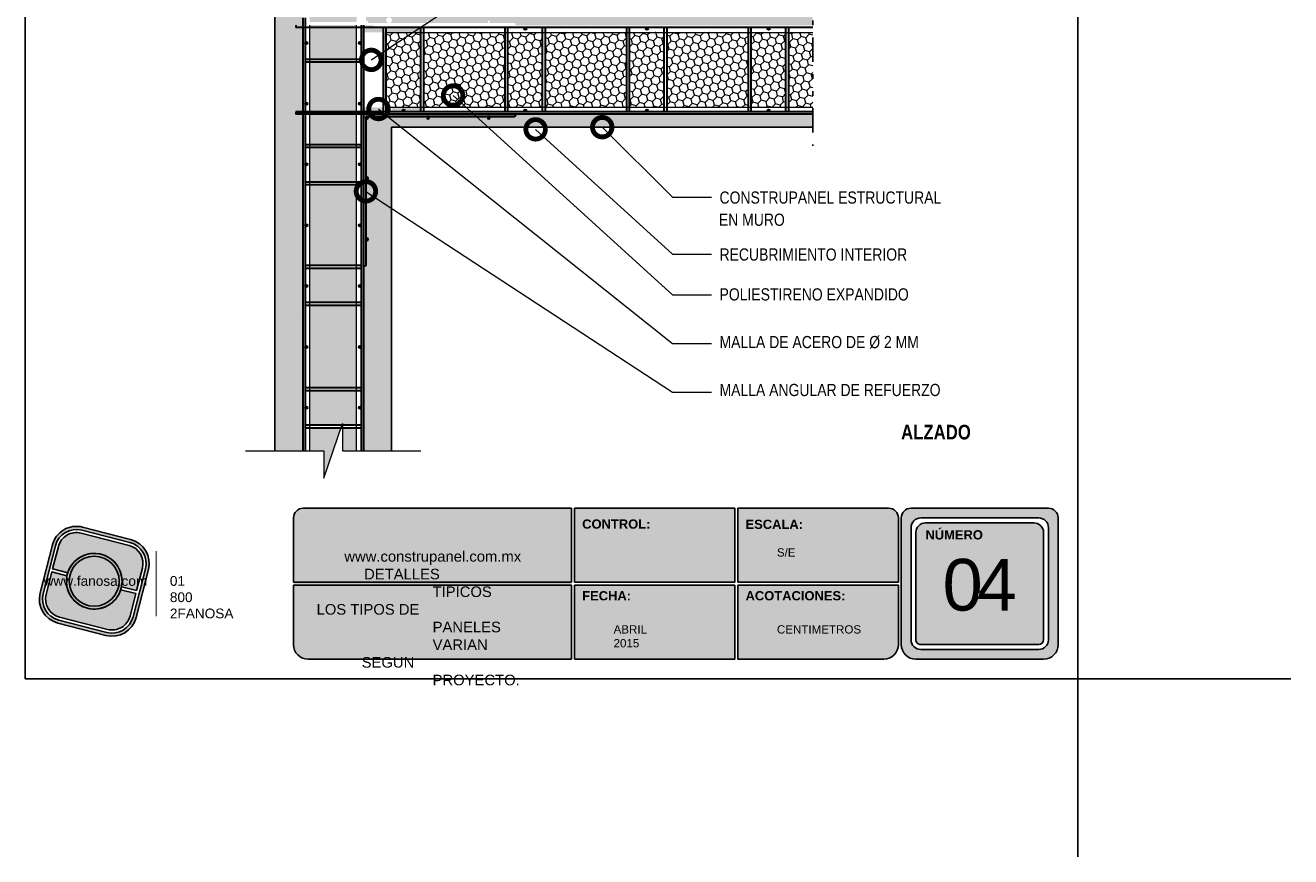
# Model space of a CAD drawing. Header units: millimetres. Extents: x 0 to 30, y 0 to 35.5.
import ezdxf

# ---------------------------------------------------------------- set-up
doc = ezdxf.new("R2010")
doc.units = ezdxf.units.MM
for name, pattern in [('CONTINUA', [0]), ('DASHED2', [9.524999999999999, 6.35, -3.175]), ('TRATTO-PUNTIX2', [2.5, 1, -0.5, 0, -0.5, 0, -0.5])]:
    doc.linetypes.add(name, pattern=pattern)
for name, color, linetype, lineweight in [('CONSTRUPANEL', 170, 'Continuous', 20), ('hatch', 252, 'Continuous', 0), ('LAMINA ACCESORIOS', 1, 'Continuous', 30), ('TEXTO', 7, 'DASHED2', 0), ('TEXTO CUADRO DATOS', 251, 'Continuous', 0)]:
    doc.layers.add(name, color=color, linetype=linetype, lineweight=lineweight)
doc.styles.add('Erika', font='techl___.ttf', dxfattribs={"height": 0.25})
doc.styles.get("Standard").update_dxf_attribs({"font": 'arial.ttf'})
doc.dimstyles.new('Erika', dxfattribs={"dimtxt": 0.25, "dimasz": 0.8, "dimexe": 0.5, "dimexo": 0.5, "dimgap": 0, "dimtad": 0, "dimlfac": 0.1, "dimzin": 1, "dimdsep": 46, "dimtxsty": 'Erika', "dimblk": 'DOTSMALL', "dimcen": 2.5, "dimse1": 1, "dimse2": 1, "dimclrd": 252, "dimclre": 252, "dimclrt": 256, "dimadec": 0, "dimazin": 0, "dimtfac": 1, "dimtmove": 0, "dimatfit": 3, "dimldrblk": 'DOTSMALL', "dimfxl": 1, "dimlwd": 0, "dimlwe": 0, "dimarcsym": 0})
pattern_1 = [(105, (-393.4120237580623, -2804.216929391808), (-0.1224744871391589, 0.1224744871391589), [0.1, -0.2]), (225, (-393.4120237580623, -2804.216929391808), (-0.0448287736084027, -0.1673032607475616), [0.1, -0.2]), (165, (-393.4120237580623, -2804.216929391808), (-0.1673032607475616, -0.04482877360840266), [-0.2, 0.1])]

# ---------------------------------------------------------------- blocks, each defined once
blk = doc.blocks.new('A$C4B287B9D')
for p, q in [((-1.956624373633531e-08, 0.1249999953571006), (-1.956624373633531e-08, 16.1249999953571)), ((0.2499999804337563, 0.3749999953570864), (0.2499999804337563, 16.1249999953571)), ((0.3749999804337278, 0.2499999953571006), (16.12499998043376, 0.2499999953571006)), ((0.1249999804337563, -4.642885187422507e-09), (16.12499998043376, -4.642899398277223e-09))]:
    blk.add_line(p, q)
for centre in [(0.3749999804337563, 13.37499999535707), (0.3749999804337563, 6.874999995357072), (0.3749999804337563, 0.3749999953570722), (6.874999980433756, 0.3749999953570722), (13.37499998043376, 0.3749999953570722)]:
    blk.add_circle(centre, 0.125)
for centre, start, end in [((0.1249999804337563, 16.1249999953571), 0, 180), ((0.1249999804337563, 0.1249999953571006), 180, 270), ((0.3749999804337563, 0.3749999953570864), 180, 270), ((16.12499998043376, 0.1249999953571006), 270, 90)]:
    blk.add_arc(centre, 0.125, start, end)
blk = doc.blocks.new('_DotSmall')
at = {"color": 0, "linetype": 'ByBlock', "const_width": 0.5}
blk.add_lwpolyline([(-0.0625, 0, 1), (0.0625, 0, 1)], format="xyb", close=True, dxfattribs=at)
blk = doc.blocks.new('LOGO GRIS')
at = {"true_color": 0xe3e3e3}
h = blk.add_hatch(color=254, dxfattribs=at)
edge = h.paths.add_edge_path()
edge.add_arc((2075.55300328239, 279.2979295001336), 0.508199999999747, 255.6007667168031, 345.6007667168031, ccw=False)
edge.add_line((2075.426625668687, 278.8056938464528), (2074.442154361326, 279.0584490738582))
edge.add_arc((2074.568531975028, 279.5506847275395), 0.5082000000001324, 165.6007667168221, 255.6007667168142, ccw=False)
edge.add_line((2074.076296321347, 279.6770623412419), (2074.329051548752, 280.661533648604))
edge.add_arc((2074.821287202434, 280.535156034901), 0.508200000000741, 75.60076671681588, 165.6007667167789, ccw=False)
edge.add_line((2074.947664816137, 281.0273916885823), (2075.932136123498, 280.7746364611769))
edge.add_arc((2075.805758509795, 280.2824008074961), 0.5081999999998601, -14.399233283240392, 75.60076671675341, ccw=False)
edge.add_line((2076.297994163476, 280.1560231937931), (2076.045238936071, 279.1715518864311))
edge = h.paths.add_edge_path(flags=16)
edge.add_arc((2075.55300328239, 279.2979295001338), 0.4446749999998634, 255.6007667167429, 345.6007667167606, ccw=False)
edge.add_line((2075.4424228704, 278.867223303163), (2074.457951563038, 279.1199785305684))
edge.add_arc((2074.568531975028, 279.5506847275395), 0.4446750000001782, 165.6007667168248, 255.60076671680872, ccw=False)
edge.add_line((2074.137825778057, 279.6612651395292), (2074.390581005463, 280.6457364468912))
edge.add_arc((2074.821287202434, 280.5351560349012), 0.4446750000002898, 75.60076671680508, 165.6007667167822, ccw=False)
edge.add_line((2074.931867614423, 280.9658622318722), (2075.916338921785, 280.7131070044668))
edge.add_arc((2075.805758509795, 280.2824008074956), 0.4446750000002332, -14.399233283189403, 75.60076671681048, ccw=False)
edge.add_line((2076.236464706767, 280.1718203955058), (2075.983709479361, 279.1873490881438))
h = blk.add_hatch(color=254, dxfattribs=at)
edge = h.paths.add_edge_path()
edge.add_line((2076.05645623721, 279.7261466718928), (2076.174935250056, 280.1876175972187))
edge.add_arc((2075.805758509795, 280.2824008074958), 0.3811499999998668, 345.60076671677, 435.6007667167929)
edge.add_line((2075.900541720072, 280.6515775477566), (2074.916070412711, 280.9043327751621))
edge.add_arc((2074.821287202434, 280.5351560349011), 0.3811500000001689, 75.6007667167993, 165.6007667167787)
edge.add_line((2074.452110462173, 280.6299392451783), (2074.333631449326, 280.1684683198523))
edge.add_line((2074.333631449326, 280.1684683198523), (2074.642133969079, 280.0892627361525))
edge.add_arc((2075.187145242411, 279.9165427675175), 0.5717249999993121, -11.21449474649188, 162.4160281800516, ccw=False)
edge.add_line((2075.747953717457, 279.8053522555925), (2076.05645623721, 279.7261466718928))
h = blk.add_hatch(color=254, dxfattribs=at)
h.paths.add_polyline_path([(2074.615420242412, 279.9165427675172, 1), (2075.758870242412, 279.9165427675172, 1)])
h.paths.add_polyline_path([(2075.699701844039, 279.9165427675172, -1), (2074.674588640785, 279.9165427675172, -1)], flags=16)
h = blk.add_hatch(color=252)
h.set_gradient(color1=(132, 132, 132), rotation=70.00000000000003, tint=1, name='SPHERICAL')
h.paths.add_polyline_path([(2075.699701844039, 279.9165427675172, 1), (2074.674588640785, 279.9165427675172, 1)])
h = blk.add_hatch(color=254, dxfattribs=at)
edge = h.paths.add_edge_path()
edge.add_arc((2075.187145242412, 279.9165427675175), 0.5717250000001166, 168.7855052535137, 342.4160281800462)
edge.add_line((2075.732156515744, 279.7438227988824), (2076.040659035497, 279.6646172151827))
edge.add_line((2076.040659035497, 279.6646172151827), (2075.922180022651, 279.2031462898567))
edge.add_arc((2075.55300328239, 279.2979295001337), 0.3811499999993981, 255.6007667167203, 345.60076671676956, ccw=False)
edge.add_line((2075.458220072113, 278.9287527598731), (2074.473748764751, 279.1815079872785))
edge.add_arc((2074.568531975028, 279.5506847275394), 0.3811500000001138, 165.6007667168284, 255.60076671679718, ccw=False)
edge.add_line((2074.199355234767, 279.6454679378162), (2074.317834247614, 280.1069388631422))
edge.add_line((2074.317834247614, 280.1069388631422), (2074.626336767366, 280.0277332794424))
at = {"color": 254, "true_color": 0xe3e3e3}
for points in [[(2076.045238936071, 279.1715518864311, -0.414213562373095), (2075.426625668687, 278.8056938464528), (2074.442154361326, 279.0584490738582, -0.414213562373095), (2074.076296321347, 279.6770623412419), (2074.329051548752, 280.661533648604, -0.414213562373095), (2074.947664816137, 281.0273916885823), (2075.932136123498, 280.7746364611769, -0.4142135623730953), (2076.297994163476, 280.1560231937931)], [(2075.983709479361, 279.1873490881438, -0.4142135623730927), (2075.4424228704, 278.867223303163), (2074.457951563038, 279.1199785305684, -0.4142135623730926), (2074.137825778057, 279.6612651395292), (2074.390581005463, 280.6457364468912, -0.414213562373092), (2074.931867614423, 280.9658622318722), (2075.916338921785, 280.7131070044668, -0.4142135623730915), (2076.236464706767, 280.1718203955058)], [(2076.05645623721, 279.7261466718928), (2076.174935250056, 280.1876175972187, 0.414213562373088), (2075.900541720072, 280.6515775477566), (2074.916070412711, 280.9043327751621, 0.4142135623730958), (2074.452110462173, 280.6299392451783), (2074.333631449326, 280.1684683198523), (2074.642133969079, 280.0892627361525, -0.9459053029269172), (2075.747953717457, 279.8053522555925)], [(2074.626336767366, 280.0277332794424, 0.9459053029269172), (2075.732156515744, 279.7438227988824), (2076.040659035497, 279.6646172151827), (2075.922180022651, 279.2031462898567, -0.4142135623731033), (2075.458220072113, 278.9287527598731), (2074.473748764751, 279.1815079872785, -0.414213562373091), (2074.199355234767, 279.6454679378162), (2074.317834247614, 280.1069388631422)]]:
    blk.add_lwpolyline(points, format="xyb", close=True, dxfattribs=at)
for radius in [0.5717249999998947, 0.5125566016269]:
    blk.add_circle((2075.187145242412, 279.9165427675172), radius, dxfattribs=at)
blk = doc.blocks.new('FANOSA')
at = {"color": 253, "true_color": 0xb3b3b3, "const_width": 0.02}
blk.add_lwpolyline([(365.3181968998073, 247.9798347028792), (365.3181968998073, 246.6427006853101)], dxfattribs=at)
at = {"color": 254}
blk.add_blockref('LOGO GRIS', (-1711.138939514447, -32.55437656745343), dxfattribs=at)
at = {"layer": 'TEXTO CUADRO DATOS', "char_height": 0.2, "width": 0.003231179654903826, "attachment_point": 1}
for s, insert in [('{\\fArial|b0|i0|c0|p34;www.fanosa.com}', (363.0082168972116, 247.4682254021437)), ('{\\fArial|b0|i0|c0|p34;01 800 2FANOSA}', (365.5993370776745, 247.4682254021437))]:
    blk.add_mtext(s, dxfattribs=dict(at, insert=insert))

msp = doc.modelspace()

# ---------------------------------------------------------------- hatches: boundary and pattern name
at = {"true_color": 0xb3b3b3}
h = msp.add_hatch(color=253, dxfattribs=at)
h.paths.add_polyline_path([(22.16884092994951, 7.152736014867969, 0.4142135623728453), (21.96884092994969, 6.952736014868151), (21.96884092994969, 4.352736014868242, 0.4142135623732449), (22.26884092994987, 4.05273601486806), (24.888238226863, 4.05273601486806, 0.4142135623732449), (25.18823822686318, 4.352736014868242), (25.18823822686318, 6.952736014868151, 0.4142135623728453), (24.98823822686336, 7.152736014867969)])
h.paths.add_polyline_path([(24.9882382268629, 6.752736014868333), (24.98823822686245, 4.452736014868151, -0.4142135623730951), (24.78823822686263, 4.252736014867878), (22.36884092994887, 4.252736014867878, -0.4142135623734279), (22.16884092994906, 4.452736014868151), (22.16884092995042, 6.752736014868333, -0.4142135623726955), (22.36884092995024, 6.952736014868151), (24.78823822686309, 6.952736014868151, -0.4142135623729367)], flags=16)
h.paths.add_polyline_path([(24.888238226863, 6.652736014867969), (24.88823822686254, 4.452736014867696, -0.4142135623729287), (24.78823822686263, 4.352736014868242), (22.36884092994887, 4.352736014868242, -0.4142135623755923), (22.26884092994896, 4.452736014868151), (22.26884092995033, 6.652736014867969, -0.4142135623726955), (22.46884092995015, 6.852736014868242), (24.68823822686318, 6.852736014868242, -0.4142135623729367)], flags=0)
h.paths.add_polyline_path([(22.87319141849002, 6.559396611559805), (24.17571529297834, 6.559396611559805), (24.17571529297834, 4.303257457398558), (22.87319141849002, 4.303257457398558)], flags=8)
h.paths.add_polyline_path([(22.41661701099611, 8.338166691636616), (23.66094852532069, 8.338166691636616), (23.66094852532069, 8.046686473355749), (22.41661701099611, 8.046686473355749)], flags=9)
msp.add_hatch(color=253, dxfattribs=at).paths.add_polyline_path([(15.20692214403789, 4.05273601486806), (15.20692214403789, 5.632736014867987), (15.20692214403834, 7.152736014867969), (9.70096862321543, 7.152736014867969, 0.4142135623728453), (9.500968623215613, 6.952736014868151), (9.500968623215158, 5.632736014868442), (9.500968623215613, 4.352736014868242, 0.4142135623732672), (9.800968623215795, 4.05273601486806)])
h = msp.add_hatch(color=253, dxfattribs=at)
h.paths.add_polyline_path([(18.55788153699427, 5.632736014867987), (18.5578815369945, 7.152736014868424), (15.26692214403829, 7.152736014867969), (15.26692214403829, 5.632736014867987)])
h.paths.add_polyline_path([(18.5578815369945, 5.572736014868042), (15.26692214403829, 5.572736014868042), (15.26692214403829, 4.05273601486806), (18.55788153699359, 4.05273601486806)])
h.paths.add_polyline_path([(18.61788153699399, 5.572736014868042), (18.61788153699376, 4.05273601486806), (21.60884092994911, 4.05273601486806, 0.4142135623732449), (21.90884092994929, 4.352736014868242), (21.90884092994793, 5.572736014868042)])
h.paths.add_polyline_path([(18.61788153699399, 7.152736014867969), (18.61788153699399, 5.632736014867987), (21.90884092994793, 5.632736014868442), (21.90884092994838, 6.952736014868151, 0.414213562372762), (21.70884092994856, 7.152736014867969)])
at = {"layer": 'hatch', "linetype": 'Continuous', "lineweight": 0}
h = msp.add_hatch(dxfattribs=at)
h.set_pattern_fill('AR-CONC', color=256, scale=0.1, angle=90, style=0)
h.set_pattern_definition([(140, (-393.4120237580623, -2804.216929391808), (0.06275213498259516, 0.7172601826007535), [0.07500000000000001, -0.8250000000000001]), (85.00000000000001, (-393.4120237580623, -2804.216929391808), (-0.7521921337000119, -0.138751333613), [0.06, -0.66]), (190.45144446, (-393.4067944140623, -2804.157157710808), (-0.6894399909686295, 0.578508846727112), [0.063740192, -0.701142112]), (136.1842, (-393.6120237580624, -2804.216929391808), (0.1655192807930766, 1.067241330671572), [0.1124999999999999, -1.237499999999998]), (186.63563549, (-393.5982304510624, -2804.127992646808), (-0.9741186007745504, 0.9346619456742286), [0.09561034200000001, -1.05171376]), (81.18416399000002, (-393.6120237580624, -2804.216929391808), (-0.9741186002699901, 0.9346619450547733), [0.09000000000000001, -0.990000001]), (111, (-393.5620237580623, -2804.116929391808), (0.4026188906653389, 0.5969070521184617), [0.07500000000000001, -0.8250000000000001]), (56.00000000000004, (-393.5620237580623, -2804.116929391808), (-0.7251500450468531, 0.2433153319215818), [0.06, -0.66]), (161.45144474, (-393.5284721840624, -2804.067187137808), (-0.3225311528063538, 0.8402223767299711), [0.06374018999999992, -0.7011421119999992]), (127.5, (-393.4120237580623, -2804.216929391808), (-0.3328938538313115, 0.01215985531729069), [0, -0.652, 0, -0.67, 0, -0.6625000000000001]), (97.49999999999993, (-393.4120237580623, -2804.216929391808), (-0.3944117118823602, 0.2630695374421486), [0, -0.382, 0, -0.637, 0, -0.2525]), (57.49999999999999, (-393.4120237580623, -2804.439929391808), (0.02255487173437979, 0.533822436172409), [0, -0.2499999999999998, 0, -0.7799999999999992, 0, -1.034999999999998]), (47.5, (-393.4120237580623, -2804.539929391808), (-0.1001049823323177, 0.5831861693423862), [0, -0.325, 0, -0.518, 0, -0.735])])
edge = h.paths.add_edge_path()
edge.add_line((11.51403670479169, 22.63889416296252), (10.93813270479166, 22.85843930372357))
edge.add_line((10.93813270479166, 22.85843930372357), (10.93813270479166, 20.16057308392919))
edge.add_arc((10.9621327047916, 20.16057308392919), 0.02399999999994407, 0, 180, ccw=False)
edge.add_line((10.98613270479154, 20.16057308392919), (10.98613270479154, 19.6325730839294))
edge.add_arc((11.01013270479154, 19.6325730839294), 0.02400000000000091, 0, 180, ccw=False)
edge.add_arc((11.01013270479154, 19.6325730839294), 0.02400000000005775, -180, 0, ccw=False)
edge.add_line((10.98613270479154, 19.6325730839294), (10.98613270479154, 18.38457308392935))
edge.add_arc((11.01013270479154, 18.38457308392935), 0.02400000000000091, 0, 180, ccw=False)
edge.add_arc((11.01013270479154, 18.38457308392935), 0.02400000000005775, -180, 0, ccw=False)
edge.add_line((10.98613270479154, 18.38457308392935), (10.98613270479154, 17.13657308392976))
edge.add_arc((11.01013270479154, 17.13657308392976), 0.02400000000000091, 0, 180, ccw=False)
edge.add_arc((11.01013270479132, 17.13657308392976), 0.02400000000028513, -89.99999999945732, 0, ccw=False)
edge.add_line((11.01013270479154, 17.11257308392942), (11.46154010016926, 17.11257308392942))
edge.add_arc((11.46154010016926, 17.17017308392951), 0.05760000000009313, 180, 270, ccw=False)
edge.add_arc((11.46154010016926, 17.17017308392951), 0.05760000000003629, 0, 180, ccw=False)
edge.add_arc((11.46154010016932, 17.17017308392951), 0.05759999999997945, -66.98639353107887, 0, ccw=False)
edge.add_line((11.4840588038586, 17.11715735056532), (11.48600599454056, 17.11257308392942))
edge.add_line((11.48600599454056, 17.11257308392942), (12.25813270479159, 17.11257308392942))
edge.add_arc((12.25813270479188, 17.13657308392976), 0.02400000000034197, 180, 269.9999999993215, ccw=False)
edge.add_arc((12.25813270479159, 17.13657308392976), 0.02400000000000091, 0, 180, ccw=False)
edge.add_arc((12.25813270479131, 17.13657308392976), 0.02400000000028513, -89.99999999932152, 0, ccw=False)
edge.add_line((12.25813270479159, 17.11257308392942), (13.50613270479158, 17.11257308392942))
edge.add_arc((13.50613270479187, 17.13657308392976), 0.02400000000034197, 180, 269.9999999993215, ccw=False)
edge.add_arc((13.50613270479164, 17.13657308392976), 0.02400000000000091, 0, 180, ccw=False)
edge.add_arc((13.5061327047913, 17.13657308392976), 0.02400000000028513, -89.99999999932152, 0, ccw=False)
edge.add_line((13.50613270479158, 17.11257308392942), (14.0341327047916, 17.11257308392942))
edge.add_arc((14.0341327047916, 17.08857308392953), 0.02399999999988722, -90, 90, ccw=False)
edge.add_line((14.0341327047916, 17.06457308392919), (20.15403670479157, 17.06457308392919))
edge.add_line((20.15403670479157, 17.06457308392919), (20.15403670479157, 17.88057308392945))
edge.add_line((20.15403670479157, 17.88057308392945), (11.51403670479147, 17.88057308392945))
edge.add_line((11.51403670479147, 17.88057308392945), (11.51403670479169, 22.63889416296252))
edge = h.paths.add_edge_path()
edge.add_line((11.34634010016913, 17.01657308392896), (11.14223640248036, 17.01657308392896))
edge.add_line((11.14223640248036, 17.01657308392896), (11.14223640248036, 17.06457308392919))
edge.add_line((11.14223640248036, 17.06457308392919), (10.9621327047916, 17.06457308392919))
edge.add_arc((10.96213270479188, 17.08857308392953), 0.02400000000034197, 180, 269.9999999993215, ccw=False)
edge.add_line((10.9381327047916, 17.08857308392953), (10.9381327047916, 17.06457308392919))
edge.add_line((10.9381327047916, 17.06457308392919), (10.9381327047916, 15.21657308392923))
edge.add_arc((10.96213270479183, 15.21657308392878), 0.02400000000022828, 90.0000000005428, 179.9999999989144, ccw=False)
edge.add_line((10.9621327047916, 15.24057308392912), (11.14223640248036, 15.24057308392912))
edge.add_line((11.14223640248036, 15.24057308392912), (11.14223640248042, 15.2885730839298))
edge.add_line((11.14223640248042, 15.2885730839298), (11.34634010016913, 15.2885730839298))
edge.add_line((11.34634010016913, 15.2885730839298), (11.34634010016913, 17.01657308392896))
edge = h.paths.add_edge_path()
edge.add_line((10.9381327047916, 16.14230409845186), (11.5267824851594, 17.01657308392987))
edge.add_line((11.5267824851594, 17.01657308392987), (11.40394010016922, 17.01657308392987))
edge.add_line((11.40394010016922, 17.01657308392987), (11.40394010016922, 15.34617308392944))
edge.add_arc((11.46154010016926, 15.34617308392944), 0.05760000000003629, 0, 180, ccw=False)
edge.add_arc((11.46154010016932, 15.34617308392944), 0.0575999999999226, -58.55181716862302, 0, ccw=False)
edge.add_line((11.49159158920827, 15.29703381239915), (11.49676581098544, 15.2885730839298))
edge.add_line((11.49676581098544, 15.2885730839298), (11.75914010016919, 15.2885730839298))
edge.add_arc((11.75914010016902, 15.31257308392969), 0.02399999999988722, 180.0000000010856, 270.0000000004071, ccw=False)
edge.add_arc((11.75914010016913, 15.31257308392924), 0.02400000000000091, 0, 180, ccw=False)
edge.add_arc((11.75914010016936, 15.31257308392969), 0.02399999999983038, 269.9999999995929, 359.9999999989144, ccw=False)
edge.add_line((11.75914010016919, 15.2885730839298), (12.1143401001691, 15.2885730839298))
edge.add_line((12.1143401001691, 15.2885730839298), (12.1143401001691, 15.38345617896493))
edge.add_line((12.1143401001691, 15.38345617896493), (10.9381327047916, 15.38345617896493))
edge.add_line((10.9381327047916, 15.38345617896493), (10.9381327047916, 16.14230409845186))
h.paths.add_polyline_path([(10.9381327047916, 16.91945617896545), (12.1143401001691, 16.91945617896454), (12.11434010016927, 17.01657308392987), (11.5267824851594, 17.01657308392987), (10.9381327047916, 16.14230409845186)])
h.paths.add_polyline_path([(20.15403670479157, 15.24057308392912), (15.61137960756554, 15.24057308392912), (15.78017477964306, 14.97381386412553), (20.15403670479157, 14.97381386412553)])
edge = h.paths.add_edge_path()
edge.add_line((15.61137960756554, 15.24057308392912), (14.0341327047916, 15.24057308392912))
edge.add_arc((14.0341327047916, 15.21657308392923), 0.02399999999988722, -90, 90, ccw=False)
edge.add_line((14.0341327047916, 15.19257308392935), (13.50613270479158, 15.19257308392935))
edge.add_arc((13.5061327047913, 15.168573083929), 0.02400000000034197, 0, 89.99999999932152, ccw=False)
edge.add_arc((13.50613270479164, 15.168573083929), 0.02399999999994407, -180, 0, ccw=False)
edge.add_arc((13.50613270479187, 15.168573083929), 0.02400000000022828, 90.00000000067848, 180, ccw=False)
edge.add_line((13.50613270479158, 15.19257308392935), (12.30153580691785, 15.19257308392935))
edge.add_line((12.30153580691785, 15.19257308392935), (12.39445490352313, 14.97381386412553))
edge.add_line((12.39445490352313, 14.97381386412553), (15.78017477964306, 14.97381386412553))
edge.add_line((15.78017477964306, 14.97381386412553), (15.61137960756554, 15.24057308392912))
edge = h.paths.add_edge_path()
edge.add_line((12.30153580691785, 15.19257308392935), (12.25813270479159, 15.19257308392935))
edge.add_arc((12.25813270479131, 15.168573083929), 0.02400000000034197, 0, 89.99999999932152, ccw=False)
edge.add_arc((12.25813270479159, 15.168573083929), 0.02400000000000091, -180, 0, ccw=False)
edge.add_arc((12.25813270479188, 15.168573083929), 0.02400000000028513, 90.00000000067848, 180, ccw=False)
edge.add_line((12.25813270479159, 15.19257308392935), (11.55547532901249, 15.19257308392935))
edge.add_line((11.55547532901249, 15.19257308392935), (11.68925916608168, 14.97381386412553))
edge.add_line((11.68925916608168, 14.97381386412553), (12.39445490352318, 14.97381386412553))
edge.add_line((12.39445490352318, 14.97381386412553), (12.30153580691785, 15.19257308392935))
edge = h.paths.add_edge_path()
edge.add_line((11.51403670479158, 14.97381386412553), (11.68925916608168, 14.97381386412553))
edge.add_line((11.68925916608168, 14.97381386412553), (11.55547532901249, 15.19257308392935))
edge.add_line((11.55547532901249, 15.19257308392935), (11.01013270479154, 15.19257308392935))
edge.add_arc((11.01013270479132, 15.168573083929), 0.02400000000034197, 0, 89.99999999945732, ccw=False)
edge.add_arc((11.01013270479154, 15.168573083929), 0.02400000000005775, -180, 0, ccw=False)
edge.add_line((10.98613270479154, 15.168573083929), (10.98613270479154, 13.92057308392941))
edge.add_arc((11.01013270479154, 13.92057308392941), 0.02400000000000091, 0, 180, ccw=False)
edge.add_arc((11.01013270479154, 13.92057308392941), 0.02400000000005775, -180, 0, ccw=False)
edge.add_line((10.98613270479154, 13.92057308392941), (10.98613270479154, 12.67257308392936))
edge.add_arc((11.01013270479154, 12.67257308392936), 0.02400000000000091, 0, 180, ccw=False)
edge.add_arc((11.01013270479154, 12.67257308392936), 0.02400000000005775, -180, 0, ccw=False)
edge.add_line((10.98613270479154, 12.67257308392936), (10.98613270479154, 12.14457308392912))
edge.add_arc((10.96213270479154, 12.14457308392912), 0.02400000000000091, -180, 0, ccw=False)
edge.add_line((10.9381327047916, 12.14457308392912), (10.9381327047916, 8.333813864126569))
edge.add_line((10.9381327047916, 8.333813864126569), (11.51403670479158, 8.333813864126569))
edge.add_line((11.51403670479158, 8.333813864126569), (11.51403670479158, 14.97381386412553))
h.paths.add_polyline_path([(11.51403670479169, 24.52057308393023), (10.9381327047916, 24.52057308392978), (10.9381327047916, 22.85843930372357), (11.51403670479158, 22.63889416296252)])
h.paths.add_polyline_path([(9.114036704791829, 8.333813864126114), (9.689940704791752, 8.333813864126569), (9.689940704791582, 24.52057308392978), (9.114036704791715, 24.52057308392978)])
at = {"layer": 'hatch', "lineweight": 0}
h = msp.add_hatch(dxfattribs=at)
h.set_pattern_fill('HONEY', color=256, scale=0.8, angle=105, style=0)
h.set_pattern_definition(pattern_1)
h.paths.add_polyline_path([(10.79403670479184, 18.84473601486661), (10.79403670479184, 19.55513601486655), (9.834036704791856, 19.55513601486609), (9.834036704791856, 18.84473601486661)])
h.paths.add_polyline_path([(10.79403670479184, 18.78713601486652), (9.834036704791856, 18.78713601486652), (9.834036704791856, 17.13113601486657), (10.79403670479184, 17.13113601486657)])
h.paths.add_polyline_path([(9.834036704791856, 17.07353601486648), (9.834036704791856, 16.37273601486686), (10.79403670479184, 16.37273601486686), (10.79403670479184, 17.07353601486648)])
h.paths.add_polyline_path([(10.79403670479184, 16.31513601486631), (9.834036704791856, 16.31513601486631), (9.834036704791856, 14.620736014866), (10.79403670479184, 14.620736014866)])
h.paths.add_polyline_path([(10.79403670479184, 13.85273601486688), (10.79403670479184, 14.56313601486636), (9.834036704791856, 14.56313601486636), (9.834036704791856, 13.85273601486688)])
h.paths.add_polyline_path([(9.834036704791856, 13.79513601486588), (9.834036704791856, 12.13913601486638), (10.79403670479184, 12.13913601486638), (10.79403670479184, 13.79513601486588)])
h.paths.add_polyline_path([(10.79403670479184, 11.38073601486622), (10.79403670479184, 12.08153601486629), (9.834036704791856, 12.08153601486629), (9.834036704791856, 11.38073601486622)])
h.paths.add_polyline_path([(10.79403670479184, 9.628736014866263), (10.79403670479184, 11.32313601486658), (9.834036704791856, 11.32313601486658), (9.834036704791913, 9.628736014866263)])
h.paths.add_polyline_path([(10.79403670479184, 9.571136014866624), (9.834036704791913, 9.571136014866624), (9.834036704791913, 8.860736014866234), (10.79403670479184, 8.860736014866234)])
h.paths.add_polyline_path([(10.50353036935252, 8.803136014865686), (10.50353036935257, 8.333813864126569), (10.79403670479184, 8.333813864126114), (10.79403670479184, 8.80313601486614)])
h.paths.add_polyline_path([(10.12454304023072, 7.766649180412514), (10.47473814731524, 8.80313601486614), (9.834036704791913, 8.80313601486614), (9.834036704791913, 8.33381386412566), (10.12454304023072, 8.333813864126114)])
h = msp.add_hatch(dxfattribs=at)
h.set_pattern_fill('HONEY', color=256, scale=0.8, angle=105, style=0)
h.set_pattern_definition(pattern_1)
h.paths.add_polyline_path([(13.84234010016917, 16.91945617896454), (12.17194010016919, 16.91945617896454), (12.17194010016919, 16.11248732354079), (12.66159756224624, 15.38345617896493), (13.84234010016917, 15.38345617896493)])
h.paths.add_polyline_path([(13.8999401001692, 15.38345617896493), (14.6103401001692, 15.38345617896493), (14.6103401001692, 16.91945617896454), (13.8999401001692, 16.91945617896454)])
h.paths.add_polyline_path([(14.66794010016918, 15.38345617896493), (16.33834010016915, 15.38345617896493), (16.33834010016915, 16.91945617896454), (14.66794010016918, 16.91945617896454)])
h.paths.add_polyline_path([(16.39594010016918, 15.38345617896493), (17.10634010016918, 15.38345617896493), (17.10634010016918, 16.91945617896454), (16.39594010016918, 16.91945617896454)])
h.paths.add_polyline_path([(18.83434010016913, 16.91945617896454), (17.16394010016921, 16.91945617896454), (17.16394010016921, 15.38345617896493), (18.83434010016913, 15.38345617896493)])
h.paths.add_polyline_path([(18.89194010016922, 15.38345617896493), (19.60234010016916, 15.38345617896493), (19.60234010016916, 16.91945617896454), (18.89194010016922, 16.91945617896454)])
h.paths.add_polyline_path([(20.15403670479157, 16.91945617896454), (19.65994010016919, 16.91945617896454), (19.65994010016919, 15.38345617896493), (20.15403670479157, 15.38345617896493)])
h.paths.add_polyline_path([(11.40394010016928, 16.39266668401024), (11.40394010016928, 15.38345617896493), (12.1143401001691, 15.38345617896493), (12.1143401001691, 16.19824562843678)])
h.paths.add_polyline_path([(11.40394010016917, 16.91945617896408), (11.40394010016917, 16.39266668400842), (12.1143401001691, 16.19824562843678), (12.1143401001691, 16.91945617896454)])
h = msp.add_hatch(dxfattribs=at)
h.set_pattern_fill('HONEY', color=256, scale=0.8, angle=105, style=0)
h.set_pattern_definition(pattern_1)
h.paths.add_polyline_path([(12.17194010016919, 15.38345617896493), (12.66159756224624, 15.38345617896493), (12.17194010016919, 16.11248732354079)])

# ---------------------------------------------------------------- linework, layer by layer
for p, q in [((9.114036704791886, 8.333813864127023), (9.114036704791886, 24.52057308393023)), ((9.114036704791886, 8.333813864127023), (9.114036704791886, 14.9738138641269)), ((20.15403670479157, 14.9738138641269), (11.51403670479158, 14.9738138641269)), ((11.51403670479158, 8.333813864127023), (11.51403670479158, 14.9738138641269))]:
    msp.add_line(p, q)
at = {"linetype": 'TRATTO-PUNTIX2', "ltscale": 0.5}
msp.add_line((20.15403670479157, 18.26457308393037), (20.15403670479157, 14.58981386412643), dxfattribs=at)
at = {"linetype": 'CONTINUA'}
msp.add_line((10.93803670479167, 11.20019221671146), (10.93803670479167, 11.13875221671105), dxfattribs=at)
at = {"color": 253, "true_color": 0xb3b3b3}
for p, q in [((15.20692214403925, 7.152736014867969), (9.700968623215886, 7.152736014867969)), ((15.20692214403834, 5.632736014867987), (15.2069221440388, 7.152736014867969)), ((15.26692214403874, 5.632736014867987), (15.26692214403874, 7.152736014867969)), ((18.55788153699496, 7.152736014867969), (15.26692214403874, 7.152736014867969)), ((18.55788153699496, 5.632736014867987), (18.55788153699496, 7.152736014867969)), ((18.61788153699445, 5.632736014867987), (18.61788153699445, 7.152736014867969)), ((21.70884092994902, 7.152736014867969), (18.61788153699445, 7.152736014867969)), ((24.98823822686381, 7.152736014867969), (22.16884092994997, 7.152736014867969)), ((9.500968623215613, 5.632736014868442), (9.500968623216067, 6.952736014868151)), ((21.90884092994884, 6.952736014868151), (21.90884092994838, 5.632736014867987)), ((21.96884092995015, 6.952736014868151), (21.96884092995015, 4.352736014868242)), ((22.16884092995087, 6.752736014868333), (22.16884092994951, 4.452736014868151)), ((24.78823822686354, 6.952736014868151), (22.36884092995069, 6.952736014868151)), ((24.68823822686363, 6.852736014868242), (22.4688409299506, 6.852736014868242)), ((24.9882382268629, 4.452736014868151), (24.98823822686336, 6.752736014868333)), ((25.18823822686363, 4.352736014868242), (25.18823822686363, 6.952736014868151)), ((22.26884092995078, 6.652736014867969), (22.26884092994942, 4.452736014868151)), ((24.888238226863, 4.452736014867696), (24.88823822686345, 6.652736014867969)), ((15.2069221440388, 5.632736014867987), (9.500968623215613, 5.632736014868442)), ((15.2069221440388, 5.572736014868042), (9.500968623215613, 5.572736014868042)), ((9.500968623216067, 4.352736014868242), (9.500968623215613, 5.572736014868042)), ((15.20692214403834, 4.05273601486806), (15.20692214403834, 5.572736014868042)), ((18.55788153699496, 5.632736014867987), (15.26692214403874, 5.632736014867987)), ((15.26692214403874, 4.05273601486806), (15.26692214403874, 5.572736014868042)), ((18.55788153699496, 5.572736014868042), (15.26692214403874, 5.572736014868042)), ((18.55788153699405, 4.05273601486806), (18.55788153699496, 5.572736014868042)), ((21.90884092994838, 5.632736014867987), (18.61788153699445, 5.632736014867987)), ((18.61788153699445, 4.05273601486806), (18.61788153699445, 5.572736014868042)), ((21.90884092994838, 5.572736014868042), (18.61788153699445, 5.572736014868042)), ((21.90884092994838, 5.572736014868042), (21.90884092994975, 4.352736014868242)), ((22.36884092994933, 4.352736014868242), (24.78823822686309, 4.352736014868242)), ((22.36884092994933, 4.252736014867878), (24.78823822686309, 4.252736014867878)), ((15.20692214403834, 4.05273601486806), (9.80096862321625, 4.05273601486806)), ((18.55788153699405, 4.05273601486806), (15.26692214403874, 4.05273601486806)), ((21.60884092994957, 4.05273601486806), (18.61788153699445, 4.05273601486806)), ((24.88823822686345, 4.05273601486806), (22.26884092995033, 4.05273601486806)), ((22.26884092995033, 4.05273601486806), (24.88823822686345, 4.05273601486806))]:
    msp.add_line(p, q, dxfattribs=at)
at = {"color": 254, "true_color": 0xe3e3e3}
for p, q in [((25.58823822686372, 3.652736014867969), (25.58823822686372, 4.427276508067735e-06)), ((25.58823822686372, 3.652736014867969), (25.58823822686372, 4.427276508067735e-06)), ((25.58823822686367, 3.652736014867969), (29.95815518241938, 3.652736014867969))]:
    msp.add_line(p, q, dxfattribs=at)
msp.add_lwpolyline([(3.998238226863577, 3.652736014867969), (25.58823822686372, 3.652736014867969), (25.58823822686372, 31.59273601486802), (3.998238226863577, 31.59273601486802)], close=True, dxfattribs=at)
at = {"color": 253, "true_color": 0xb3b3b3}
for centre, radius, start, end in [((9.700968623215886, 6.952736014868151), 0.2, 90, 180), ((21.70884092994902, 6.952736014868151), 0.2, 2.605510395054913e-11, 90), ((22.16884092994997, 6.952736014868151), 0.2, 90, 180), ((24.98823822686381, 6.952736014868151), 0.2, 0, 90), ((22.36884092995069, 6.752736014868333), 0.2, 90, 179.9999999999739), ((22.4688409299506, 6.652736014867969), 0.2, 90, 179.9999999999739), ((24.68823822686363, 6.652736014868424), 0.2, 0, 90), ((24.78823822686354, 6.752736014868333), 0.2, 0, 90), ((22.36884092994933, 4.452736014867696), 0.1999999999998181, 179.9999999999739, 270), ((22.36884092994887, 4.452736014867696), 0.0999999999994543, 179.9999999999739, 270.0000000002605), ((24.78823822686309, 4.452736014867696), 0.1999999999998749, 270, 2.605510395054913e-11), ((24.78823822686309, 4.452736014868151), 0.09999999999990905, 270, 359.999999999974), ((9.80096862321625, 4.352736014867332), 0.3, 179.9999999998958, 270.0000000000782), ((21.60884092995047, 4.352736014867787), 0.3, 269.9999999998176, 7.816531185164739e-11), ((22.26884092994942, 4.352736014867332), 0.3, 179.9999999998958, 270.0000000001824), ((22.26884092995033, 4.352736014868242), 0.3000000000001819, 180, 270), ((24.88823822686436, 4.352736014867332), 0.3, 269.9999999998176, 1.042204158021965e-10), ((24.88823822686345, 4.352736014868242), 0.3000000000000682, 270, 0)]:
    msp.add_arc(centre, radius, start, end, dxfattribs=at)
at = {"layer": 'CONSTRUPANEL', "linetype": 'CONTINUA'}
for p, q in [((9.834036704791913, 8.333813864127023), (9.834036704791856, 17.0645730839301)), ((10.79403670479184, 8.333813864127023), (10.79403670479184, 17.0645730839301)), ((11.40394010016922, 16.91945617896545), (20.15403670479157, 16.91945617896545)), ((11.40394010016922, 15.38345617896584), (20.15403670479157, 15.38345617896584))]:
    msp.add_line(p, q, dxfattribs=at)
at = {"layer": 'CONSTRUPANEL'}
msp.add_line((10.9381327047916, 16.91945617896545), (10.9381327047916, 15.38345617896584), dxfattribs=at)
at = {"layer": 'hatch', "linetype": 'ByBlock', "lineweight": 0}
msp.add_lwpolyline([(8.512631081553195, 8.333813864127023), (10.12454304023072, 8.333813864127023), (10.12454304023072, 7.766649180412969), (10.50353036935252, 8.88835353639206), (10.50353036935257, 8.333813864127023), (12.11544232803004, 8.333813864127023)], dxfattribs=at)
at = {"layer": 'LAMINA ACCESORIOS', "linetype": 'CONTINUA'}
for p, q in [((9.689940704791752, 17.2210738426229), (9.689940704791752, 8.333813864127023)), ((9.737940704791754, 17.2210738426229), (9.737940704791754, 8.333813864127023)), ((9.548494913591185, 17.06457308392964), (9.548494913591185, 17.01657308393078)), ((20.15403670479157, 17.01657308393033), (9.548494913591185, 17.01657308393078)), ((10.8901327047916, 17.0645730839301), (10.8901327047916, 8.333813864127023)), ((10.9381327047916, 17.0645730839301), (10.9381327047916, 8.333813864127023)), ((11.34634010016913, 15.28857308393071), (11.34634010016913, 17.01657308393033)), ((11.40394010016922, 15.28857308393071), (11.40394010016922, 17.01657308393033)), ((12.1143401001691, 15.28857308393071), (12.1143401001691, 17.01657308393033)), ((12.17194010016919, 15.28857308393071), (12.17194010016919, 17.01657308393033)), ((13.84234010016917, 15.28857308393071), (13.84234010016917, 17.01657308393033)), ((13.8999401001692, 15.28857308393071), (13.8999401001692, 17.01657308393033)), ((14.6103401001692, 15.28857308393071), (14.6103401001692, 17.01657308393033)), ((14.66794010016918, 15.28857308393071), (14.66794010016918, 17.01657308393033)), ((16.33834010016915, 15.28857308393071), (16.33834010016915, 17.01657308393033)), ((16.39594010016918, 15.28857308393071), (16.39594010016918, 17.01657308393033)), ((17.10634010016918, 15.28857308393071), (17.10634010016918, 17.01657308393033)), ((17.16394010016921, 15.28857308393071), (17.16394010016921, 17.01657308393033)), ((18.83434010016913, 15.28857308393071), (18.83434010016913, 17.01657308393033)), ((18.89194010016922, 15.28857308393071), (18.89194010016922, 17.01657308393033)), ((19.60234010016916, 15.28857308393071), (19.60234010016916, 17.01657308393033)), ((19.65994010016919, 15.28857308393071), (19.65994010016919, 17.01657308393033)), ((9.737940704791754, 16.37273601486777), (10.8901327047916, 16.37273601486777)), ((9.737940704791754, 16.31513601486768), (10.8901327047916, 16.31513601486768)), ((20.15403670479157, 15.28857308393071), (9.548494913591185, 15.28857308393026)), ((9.548494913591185, 15.28857308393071), (9.548494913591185, 15.24057308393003)), ((20.15403670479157, 15.24057308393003), (9.548494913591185, 15.24057308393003)), ((11.14223640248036, 15.24057308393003), (12.8407079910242, 15.24057308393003)), ((9.737940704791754, 14.62073601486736), (10.8901327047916, 14.62073601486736)), ((9.737940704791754, 14.56313601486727), (10.89013270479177, 14.56313601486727)), ((9.737940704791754, 13.85273601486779), (10.8901327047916, 13.85273601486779)), ((9.737940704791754, 13.79513601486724), (10.8901327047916, 13.79513601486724)), ((9.737940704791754, 12.13913601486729), (10.8901327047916, 12.13913601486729)), ((9.737940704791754, 12.0815360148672), (10.89013270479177, 12.0815360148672)), ((9.737940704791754, 11.38073601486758), (10.8901327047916, 11.38073601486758)), ((9.737940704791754, 11.32313601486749), (10.8901327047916, 11.32313601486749)), ((9.737940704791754, 9.628736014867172), (10.8901327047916, 9.628736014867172)), ((9.737940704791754, 9.571136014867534), (10.89013270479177, 9.571136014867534)), ((9.737940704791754, 8.860736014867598), (10.8901327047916, 8.860736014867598)), ((9.737940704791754, 8.80313601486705), (10.8901327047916, 8.80313601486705))]:
    msp.add_line(p, q, dxfattribs=at)
at = {"layer": 'LAMINA ACCESORIOS', "linetype": 'Continuous'}
msp.add_line((9.620494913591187, 11.06502702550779), (9.620494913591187, 11.06502702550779), dxfattribs=at)
at = {"layer": 'LAMINA ACCESORIOS', "linetype": 'CONTINUA'}
msp.add_lwpolyline([(9.548494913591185, 15.28857308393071), (11.34634010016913, 15.28857308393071), (11.34634010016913, 17.01657308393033), (11.14223640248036, 17.01657308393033)], dxfattribs=at)
for centre in [(14.25514010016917, 16.99257308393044), (16.75114010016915, 16.99257308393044), (19.24714010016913, 16.99257308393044), (9.761940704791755, 16.70393601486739), (10.8661327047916, 16.70393601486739), (9.761940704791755, 15.4557960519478), (10.8661327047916, 15.4557960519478), (11.75914010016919, 15.31257308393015), (14.25514010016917, 15.31257308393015), (16.75114010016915, 15.31257308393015), (19.24714010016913, 15.31257308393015), (9.761940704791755, 14.20793601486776), (10.8661327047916, 14.20793601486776), (9.761940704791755, 12.95979605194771), (10.8661327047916, 12.95979605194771), (9.761940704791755, 11.71193601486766), (10.8661327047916, 11.71193601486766), (9.761940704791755, 10.46379605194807), (10.8661327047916, 10.46379605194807), (9.761940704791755, 9.215936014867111), (10.8661327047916, 9.215936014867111)]:
    msp.add_circle(centre, 0.024, dxfattribs=at)

# ---------------------------------------------------------------- block references
msp.add_blockref('FANOSA', (-358.6352863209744, -241.7085316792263))
at = {"layer": 'LAMINA ACCESORIOS', "linetype": 'Continuous', "xscale": -0.192, "yscale": 0.192, "zscale": 0.192, "rotation": 180}
msp.add_blockref('A$C4B287B9D', (10.93813270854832, 15.24057308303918), dxfattribs=at)

# ---------------------------------------------------------------- texts
at = {"layer": 'TEXTO', "linetype": 'ByBlock', "lineweight": 0, "attachment_point": 1, "style": 'Erika'}
for s, insert, char_height in [('CONSTRUPANEL ESTRUCTURAL', (18.24056067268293, 13.65428460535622), 0.25), ('EN MURO', (18.2277333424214, 13.19930863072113), 0.25), ('RECUBRIMIENTO INTERIOR', (18.24056067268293, 12.48511035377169), 0.25), ('POLIESTIRENO EXPANDIDO', (18.24056067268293, 11.66632354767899), 0.25), ('MALLA DE ACERO DE %%C 2 MM', (18.24056067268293, 10.68798611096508), 0.25), ('MALLA ANGULAR DE REFUERZO', (18.24056067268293, 9.704673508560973), 0.25), ('{\\fTechnicLite|b1|i0|c2|p2;ALZADO}', (21.96503153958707, 8.864687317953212), 0.3)]:
    msp.add_mtext(s, dxfattribs=dict(at, insert=insert, char_height=char_height))
at = {"layer": 'TEXTO CUADRO DATOS', "attachment_point": 1}
for s, insert, char_height, width in [('{\\fArial|b1|i0|c0|p34;CONTROL:}', (15.4229241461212, 6.923074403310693), 0.19, 0.003231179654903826), ('{\\fArial|b1|i0|c0|p34;ESCALA:}', (18.77388353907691, 6.91761714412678), 0.19, 0.003231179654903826), ('{\\fArial|b1|i0|c0|p34;NÚMERO}', (22.46411701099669, 6.701615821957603), 0.19, 0.003231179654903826), ('\\pi-1.8111;www.construpanel.com.mx\\P\\pi-1.4048;DETALLES TIPICOS\\P\\pi-2.3799;LOS TIPOS DE PANELES VARIAN\\P\\pi-1.4548;SEGUN PROYECTO.', (12.35394538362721, 6.272603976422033), 0.2174175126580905, 0.003697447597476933), ('{\\fArial|b0|i0|c0|p34;S/E}', (19.41738862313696, 6.33039891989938), 0.17, 0.003231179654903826), ('\\pi-0.59158;{\\T0.75;04}', (23.4080474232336, 6.112183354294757), 1.060422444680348, 0.00456855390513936), ('{\\fArial|b1|i0|c0|p34;FECHA:}', (15.4229241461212, 5.45127033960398), 0.19, 0.003231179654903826), ('{\\fArial|b1|i0|c0|p34;ACOTACIONES:}', (18.77388353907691, 5.45127033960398), 0.19, 0.003231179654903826), ('{\\fArial|b0|i0|c0|p34;ABRIL 2015}', (16.06642923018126, 4.750398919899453), 0.17, 0.003231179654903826), ('{\\fArial|b0|i0|c0|p34;CENTIMETROS}', (19.41738862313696, 4.750398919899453), 0.17, 0.003231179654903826)]:
    msp.add_mtext(s, dxfattribs=dict(at, insert=insert, char_height=char_height, width=width))

# ---------------------------------------------------------------- leaders
at = {"layer": 'TEXTO', "linetype": 'ByBlock', "lineweight": 0}
for points in [[(11.09589507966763, 16.35446066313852), (17.27263949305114, 20.44991702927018), (18.07263949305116, 20.44991702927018)], [(12.77410655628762, 15.62299302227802), (17.27263949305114, 11.5352308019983), (18.07263949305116, 11.5352308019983)], [(11.24428825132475, 15.34593573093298), (17.27263949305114, 10.5352308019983), (18.07263949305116, 10.5352308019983)], [(14.46778218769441, 14.92909633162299), (17.27263949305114, 12.36605655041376), (18.07263949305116, 12.36605655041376)], [(15.83403670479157, 14.9738138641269), (17.27263949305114, 13.5352308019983), (18.07263949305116, 13.5352308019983)], [(10.9861327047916, 13.65657308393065), (17.27263949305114, 9.535230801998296), (18.07263949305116, 9.535230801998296)]]:
    msp.add_leader(points, dimstyle='Erika', override={"dimgap": 0, "dimtad": 0}, dxfattribs=at)

doc.saveas('drawing.dxf')
